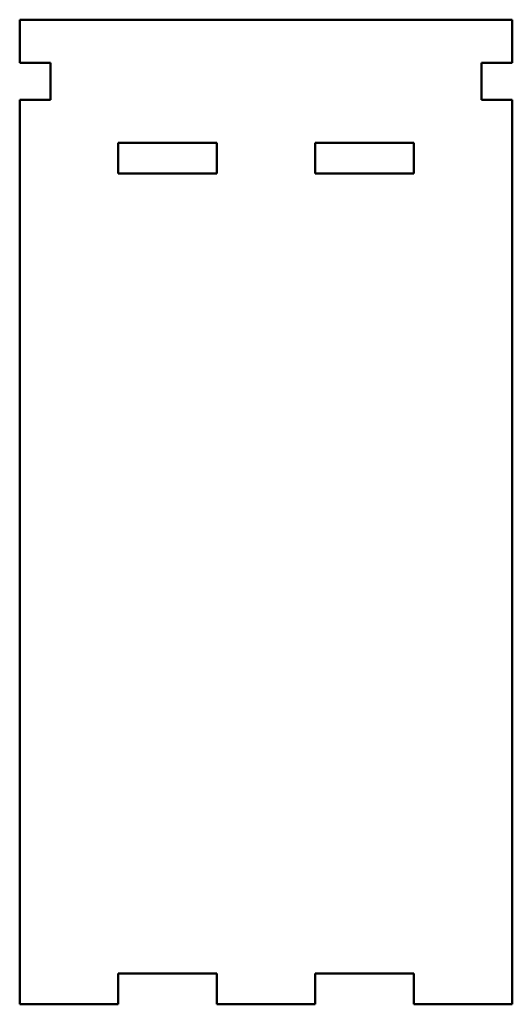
# Model space of a CAD drawing. Header units: millimetres. Extents: x 128.5 to 168.5, y 65 to 145.
import ezdxf

# ---------------------------------------------------------------- set-up
doc = ezdxf.new("R2010")
doc.units = ezdxf.units.MM
doc.layers.add('Visible (ISO)', color=7, linetype='Continuous', lineweight=50)

msp = doc.modelspace()

# ---------------------------------------------------------------- linework, layer by layer
at = {"layer": 'Visible (ISO)'}
for p, q in [((128.5, 145), (128.5, 141.5)), ((168.5, 145), (128.5, 145)), ((168.5, 141.5), (168.5, 145)), ((128.5, 141.5), (131, 141.5)), ((131, 141.5), (131, 138.5)), ((166, 141.5), (168.5, 141.5)), ((166, 138.5), (166, 141.5)), ((128.5, 138.5), (128.5, 65)), ((131, 138.5), (128.5, 138.5)), ((168.5, 138.5), (166, 138.5)), ((168.5, 65), (168.5, 138.5)), ((136.5, 132.5), (136.5, 135)), ((136.5, 135), (144.5, 135)), ((144.5, 135), (144.5, 132.5)), ((152.5, 132.5), (152.5, 135)), ((152.5, 135), (160.5, 135)), ((160.5, 135), (160.5, 132.5)), ((144.5, 132.5), (136.5, 132.5)), ((160.5, 132.5), (152.5, 132.5)), ((136.5, 67.5), (144.5, 67.5)), ((136.5, 65), (136.5, 67.5)), ((144.5, 67.5), (144.5, 65)), ((152.5, 67.5), (160.5, 67.5)), ((152.5, 65), (152.5, 67.5)), ((160.5, 67.5), (160.5, 65)), ((128.5, 65), (136.5, 65)), ((144.5, 65), (152.5, 65)), ((160.5, 65), (168.5, 65))]:
    msp.add_line(p, q, dxfattribs=at)

doc.saveas('drawing.dxf')
